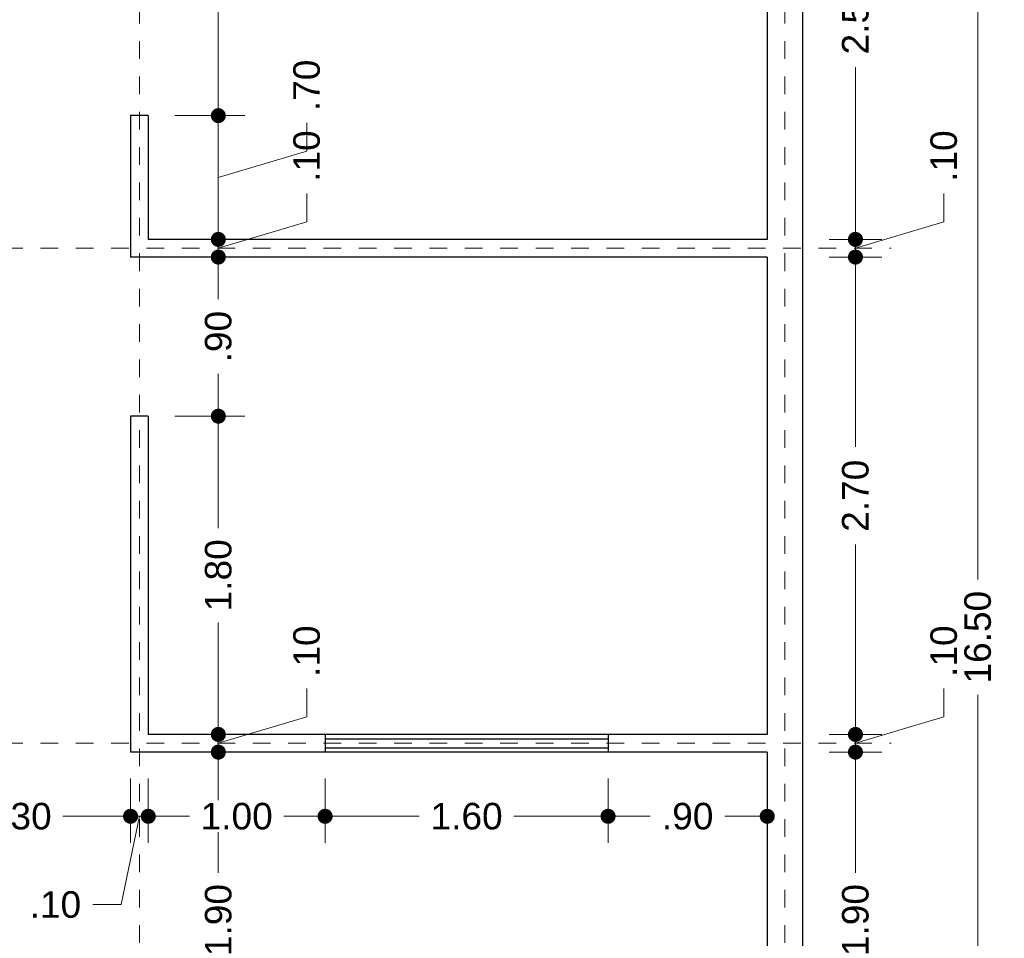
# Model space of a CAD drawing. Header units: millimetres. Extents: x -2.2 to 8.6, y -3.2 to 19.
# Tile 4 of 6: x 3 to 8.6, y 5.6 to 10.7. Entities that reach past the tile are written whole.
import ezdxf

# ---------------------------------------------------------------- set-up
doc = ezdxf.new("R2010")
doc.units = ezdxf.units.MM
doc.header["$LTSCALE"] = 0.001
doc.linetypes.add('CENTER2', pattern=[28.575, 19.05, -3.175, 3.175, -3.175])
for name, color, linetype, lineweight in [('Cotas', 7, 'Continuous', 18), ('Ejes', 7, 'CENTER2', 5), ('Muros', 7, 'Continuous', 30), ('Ventanas', 250, 'Continuous', 25)]:
    doc.layers.add(name, color=color, linetype=linetype, lineweight=lineweight)
doc.styles.get("Standard").update_dxf_attribs({"font": 'arial.ttf'})
doc.dimstyles.new('1-100', dxfattribs={"dimscale": 100, "dimtxt": 0.0015, "dimasz": 0.00085, "dimexe": 0.0015, "dimexo": 0.0015, "dimgap": 0.0008, "dimtad": 0, "dimzin": 4, "dimdsep": 46, "dimtxsty": 'Standard', "dimblk": 'DOT', "dimcen": 0.0009, "dimclrd": 256, "dimclre": 256, "dimclrt": 256, "dimadec": 0, "dimazin": 0, "dimtfac": 1, "dimtofl": 0, "dimtmove": 1, "dimatfit": 2, "dimfxl": 0.0015, "dimtfill": 1, "dimtolj": 1, "dimtzin": 4, "dimlwd": -1, "dimlwe": -1, "dimarcsym": 0})

# ---------------------------------------------------------------- blocks, each defined once
blk = doc.blocks.new('_DOT')
at = {"color": 0, "linetype": 'ByBlock'}
blk.add_line((-0.5, 0), (-1, 0), dxfattribs=at)
at = {"color": 0, "linetype": 'ByBlock', "const_width": 0.5}
blk.add_lwpolyline([(-0.25, 0, 1), (0.25, 0, 1)], format="xyb", close=True, dxfattribs=at)
blk = doc.blocks.new('*D36')
at = {"layer": 'Cotas', "transparency": 16777216}
for p, q in [((3.8668, 6.6057), (4.313, 6.6057)), ((4.163, 6.5207), (4.163, 5.9232)), ((4.163, 4.7907), (4.163, 5.3882)), ((3.8668, 4.7057), (4.313, 4.7057))]:
    blk.add_line(p, q, dxfattribs=at)
at = {"layer": 'Defpoints', "color": 0, "transparency": 16777216}
for p in [(3.7168, 6.6057), (4.163, 6.6057), (3.7168, 4.7057)]:
    blk.add_point(p, dxfattribs=at)
at = {"layer": 'Cotas', "transparency": 16777216, "xscale": 0.08499999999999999, "yscale": 0.08499999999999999, "zscale": 0.08499999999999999}
for p, rotation in [((4.163, 6.6057), 90), ((4.163, 4.7057), 270)]:
    blk.add_blockref('_DOT', p, dxfattribs=dict(at, rotation=rotation))
at = {"layer": 'Cotas', "transparency": 16777216, "insert": (4.163, 5.6557), "char_height": 0.15, "attachment_point": 5, "rotation": 90, "bg_fill": 3, "box_fill_scale": 1.1, "bg_fill_color": 256, "bg_fill_true_color": 13158600, "bg_fill_transparency": 0}
blk.add_mtext('\\A1;1.90', dxfattribs=at)
blk = doc.blocks.new('*D37')
at = {"layer": 'Cotas', "transparency": 16777216}
for p, q in [((4.6627, 6.8056), (4.6627, 6.9656)), ((4.163, 6.7907), (4.163, 6.8757)), ((4.163, 6.6557), (4.6627, 6.8056)), ((3.9168, 6.7057), (4.313, 6.7057)), ((4.163, 6.6057), (4.163, 6.7057)), ((3.8668, 6.6057), (4.313, 6.6057)), ((4.163, 6.5207), (4.163, 6.4357))]:
    blk.add_line(p, q, dxfattribs=at)
at = {"layer": 'Defpoints', "color": 0, "transparency": 16777216}
for p in [(3.7668, 6.7057), (4.163, 6.7057), (3.7168, 6.6057)]:
    blk.add_point(p, dxfattribs=at)
at = {"layer": 'Cotas', "transparency": 16777216, "xscale": 0.08499999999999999, "yscale": 0.08499999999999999, "zscale": 0.08499999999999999}
for p, rotation in [((4.163, 6.7057), 270), ((4.163, 6.6057), 90)]:
    blk.add_blockref('_DOT', p, dxfattribs=dict(at, rotation=rotation))
at = {"layer": 'Cotas', "transparency": 16777216, "insert": (4.6627, 7.1768), "char_height": 0.15, "attachment_point": 5, "rotation": 90, "bg_fill": 3, "box_fill_scale": 1.1, "bg_fill_color": 256, "bg_fill_true_color": 13158600, "bg_fill_transparency": 0}
blk.add_mtext('\\A1;.10', dxfattribs=at)
blk = doc.blocks.new('*D38')
at = {"layer": 'Cotas', "transparency": 16777216}
for p, q in [((3.9168, 8.5057), (4.313, 8.5057)), ((4.163, 8.4207), (4.163, 7.8732)), ((4.163, 6.7907), (4.163, 7.3382)), ((3.9168, 6.7057), (4.313, 6.7057))]:
    blk.add_line(p, q, dxfattribs=at)
at = {"layer": 'Defpoints', "color": 0, "transparency": 16777216}
for p in [(3.7668, 8.5057), (4.163, 8.5057), (3.7668, 6.7057)]:
    blk.add_point(p, dxfattribs=at)
at = {"layer": 'Cotas', "transparency": 16777216, "xscale": 0.08499999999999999, "yscale": 0.08499999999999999, "zscale": 0.08499999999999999}
for p, rotation in [((4.163, 8.5057), 90), ((4.163, 6.7057), 270)]:
    blk.add_blockref('_DOT', p, dxfattribs=dict(at, rotation=rotation))
at = {"layer": 'Cotas', "transparency": 16777216, "insert": (4.163, 7.6057), "char_height": 0.15, "attachment_point": 5, "rotation": 90, "bg_fill": 3, "box_fill_scale": 1.1, "bg_fill_color": 256, "bg_fill_true_color": 13158600, "bg_fill_transparency": 0}
blk.add_mtext('\\A1;1.80', dxfattribs=at)
blk = doc.blocks.new('*D39')
at = {"layer": 'Cotas', "transparency": 16777216}
for p, q in [((3.9168, 9.4057), (4.313, 9.4057)), ((4.163, 9.3207), (4.163, 9.1668)), ((4.163, 8.5907), (4.163, 8.7446)), ((3.9168, 8.5057), (4.313, 8.5057))]:
    blk.add_line(p, q, dxfattribs=at)
at = {"layer": 'Defpoints', "color": 0, "transparency": 16777216}
for p in [(3.7668, 9.4057), (4.163, 9.4057), (3.7668, 8.5057)]:
    blk.add_point(p, dxfattribs=at)
at = {"layer": 'Cotas', "transparency": 16777216, "xscale": 0.08499999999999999, "yscale": 0.08499999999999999, "zscale": 0.08499999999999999}
for p, rotation in [((4.163, 9.4057), 90), ((4.163, 8.5057), 270)]:
    blk.add_blockref('_DOT', p, dxfattribs=dict(at, rotation=rotation))
at = {"layer": 'Cotas', "transparency": 16777216, "insert": (4.163, 8.9557), "char_height": 0.15, "attachment_point": 5, "rotation": 90, "bg_fill": 3, "box_fill_scale": 1.1, "bg_fill_color": 256, "bg_fill_true_color": 13158600, "bg_fill_transparency": 0}
blk.add_mtext('\\A1;.90', dxfattribs=at)
blk = doc.blocks.new('*D40')
at = {"layer": 'Cotas', "transparency": 16777216}
for p, q in [((4.6627, 9.6056), (4.6627, 9.7656)), ((4.163, 9.5907), (4.163, 9.6757)), ((4.163, 9.4557), (4.6627, 9.6056)), ((3.9168, 9.5057), (4.313, 9.5057)), ((4.163, 9.4057), (4.163, 9.5057)), ((3.9168, 9.4057), (4.313, 9.4057)), ((4.163, 9.3207), (4.163, 9.2357))]:
    blk.add_line(p, q, dxfattribs=at)
at = {"layer": 'Defpoints', "color": 0, "transparency": 16777216}
for p in [(3.7668, 9.5057), (4.163, 9.5057), (3.7668, 9.4057)]:
    blk.add_point(p, dxfattribs=at)
at = {"layer": 'Cotas', "transparency": 16777216, "xscale": 0.08499999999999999, "yscale": 0.08499999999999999, "zscale": 0.08499999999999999}
for p, rotation in [((4.163, 9.5057), 270), ((4.163, 9.4057), 90)]:
    blk.add_blockref('_DOT', p, dxfattribs=dict(at, rotation=rotation))
at = {"layer": 'Cotas', "transparency": 16777216, "insert": (4.6627, 9.9768), "char_height": 0.15, "attachment_point": 5, "rotation": 90, "bg_fill": 3, "box_fill_scale": 1.1, "bg_fill_color": 256, "bg_fill_true_color": 13158600, "bg_fill_transparency": 0}
blk.add_mtext('\\A1;.10', dxfattribs=at)
blk = doc.blocks.new('*D41')
at = {"layer": 'Cotas', "transparency": 16777216}
for p, q in [((3.9168, 10.2057), (4.313, 10.2057)), ((4.6627, 10.0056), (4.6627, 10.1656)), ((4.163, 9.5907), (4.163, 10.1207)), ((4.163, 9.8557), (4.6627, 10.0056)), ((3.9168, 9.5057), (4.313, 9.5057))]:
    blk.add_line(p, q, dxfattribs=at)
at = {"layer": 'Defpoints', "color": 0, "transparency": 16777216}
for p in [(3.7668, 10.2057), (4.163, 10.2057), (3.7668, 9.5057)]:
    blk.add_point(p, dxfattribs=at)
at = {"layer": 'Cotas', "transparency": 16777216, "xscale": 0.08499999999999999, "yscale": 0.08499999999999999, "zscale": 0.08499999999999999}
for p, rotation in [((4.163, 10.2057), 90), ((4.163, 9.5057), 270)]:
    blk.add_blockref('_DOT', p, dxfattribs=dict(at, rotation=rotation))
at = {"layer": 'Cotas', "transparency": 16777216, "insert": (4.6627, 10.3768), "char_height": 0.15, "attachment_point": 5, "rotation": 90, "bg_fill": 3, "box_fill_scale": 1.1, "bg_fill_color": 256, "bg_fill_true_color": 13158600, "bg_fill_transparency": 0}
blk.add_mtext('\\A1;.70', dxfattribs=at)
blk = doc.blocks.new('*D42')
at = {"layer": 'Cotas', "transparency": 16777216}
for p, q in [((3.8668, 12.0057), (4.313, 12.0057)), ((4.163, 11.9207), (4.163, 11.3732)), ((4.163, 10.2907), (4.163, 10.8382)), ((3.9168, 10.2057), (4.313, 10.2057))]:
    blk.add_line(p, q, dxfattribs=at)
at = {"layer": 'Defpoints', "color": 0, "transparency": 16777216}
for p in [(3.7168, 12.0057), (4.163, 12.0057), (3.7668, 10.2057)]:
    blk.add_point(p, dxfattribs=at)
at = {"layer": 'Cotas', "transparency": 16777216, "xscale": 0.08499999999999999, "yscale": 0.08499999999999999, "zscale": 0.08499999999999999}
for p, rotation in [((4.163, 12.0057), 90), ((4.163, 10.2057), 270)]:
    blk.add_blockref('_DOT', p, dxfattribs=dict(at, rotation=rotation))
at = {"layer": 'Cotas', "transparency": 16777216, "insert": (4.163, 11.1057), "char_height": 0.15, "attachment_point": 5, "rotation": 90, "bg_fill": 3, "box_fill_scale": 1.1, "bg_fill_color": 256, "bg_fill_true_color": 13158600, "bg_fill_transparency": 0}
blk.add_mtext('\\A1;1.80', dxfattribs=at)
blk = doc.blocks.new('*D54')
at = {"layer": 'Cotas', "transparency": 16777216}
for p, q in [((3.7668, 6.4557), (3.7668, 6.0926)), ((4.7668, 6.4557), (4.7668, 6.0926)), ((3.8518, 6.2426), (3.9993, 6.2426)), ((4.6818, 6.2426), (4.5343, 6.2426))]:
    blk.add_line(p, q, dxfattribs=at)
at = {"layer": 'Defpoints', "color": 0, "transparency": 16777216}
for p in [(3.7668, 6.6057), (4.7668, 6.6057), (4.7668, 6.2426)]:
    blk.add_point(p, dxfattribs=at)
at = {"layer": 'Cotas', "transparency": 16777216, "xscale": 0.08499999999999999, "yscale": 0.08499999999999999, "zscale": 0.08499999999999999, "rotation": 180}
blk.add_blockref('_DOT', (3.7668, 6.2426), dxfattribs=at)
at = {"layer": 'Cotas', "transparency": 16777216, "xscale": 0.08499999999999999, "yscale": 0.08499999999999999, "zscale": 0.08499999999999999}
blk.add_blockref('_DOT', (4.7668, 6.2426), dxfattribs=at)
at = {"layer": 'Cotas', "transparency": 16777216, "insert": (4.2668, 6.2426), "char_height": 0.15, "attachment_point": 5, "bg_fill": 3, "box_fill_scale": 1.1, "bg_fill_color": 256, "bg_fill_true_color": 13158600, "bg_fill_transparency": 0}
blk.add_mtext('\\A1;1.00', dxfattribs=at)
blk = doc.blocks.new('*D55')
at = {"layer": 'Cotas', "transparency": 16777216}
for p, q in [((4.7668, 6.4557), (4.7668, 6.0926)), ((6.3668, 6.4557), (6.3668, 6.0926)), ((4.8518, 6.2426), (5.2993, 6.2426)), ((6.2818, 6.2426), (5.8343, 6.2426))]:
    blk.add_line(p, q, dxfattribs=at)
at = {"layer": 'Defpoints', "color": 0, "transparency": 16777216}
for p in [(4.7668, 6.6057), (6.3668, 6.6057), (6.3668, 6.2426)]:
    blk.add_point(p, dxfattribs=at)
at = {"layer": 'Cotas', "transparency": 16777216, "xscale": 0.08499999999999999, "yscale": 0.08499999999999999, "zscale": 0.08499999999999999, "rotation": 180}
blk.add_blockref('_DOT', (4.7668, 6.2426), dxfattribs=at)
at = {"layer": 'Cotas', "transparency": 16777216, "xscale": 0.08499999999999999, "yscale": 0.08499999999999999, "zscale": 0.08499999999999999}
blk.add_blockref('_DOT', (6.3668, 6.2426), dxfattribs=at)
at = {"layer": 'Cotas', "transparency": 16777216, "insert": (5.5668, 6.2426), "char_height": 0.15, "attachment_point": 5, "bg_fill": 3, "box_fill_scale": 1.1, "bg_fill_color": 256, "bg_fill_true_color": 13158600, "bg_fill_transparency": 0}
blk.add_mtext('\\A1;1.60', dxfattribs=at)
blk = doc.blocks.new('*D56')
at = {"layer": 'Cotas', "transparency": 16777216}
for p, q in [((6.3668, 6.4557), (6.3668, 6.0926)), ((7.2668, 6.4557), (7.2668, 6.0926)), ((6.4518, 6.2426), (6.6056, 6.2426)), ((7.1818, 6.2426), (7.0279, 6.2426))]:
    blk.add_line(p, q, dxfattribs=at)
at = {"layer": 'Defpoints', "color": 0, "transparency": 16777216}
for p in [(6.3668, 6.6057), (7.2668, 6.6057), (7.2668, 6.2426)]:
    blk.add_point(p, dxfattribs=at)
at = {"layer": 'Cotas', "transparency": 16777216, "xscale": 0.08499999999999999, "yscale": 0.08499999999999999, "zscale": 0.08499999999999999, "rotation": 180}
blk.add_blockref('_DOT', (6.3668, 6.2426), dxfattribs=at)
at = {"layer": 'Cotas', "transparency": 16777216, "xscale": 0.08499999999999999, "yscale": 0.08499999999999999, "zscale": 0.08499999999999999}
blk.add_blockref('_DOT', (7.2668, 6.2426), dxfattribs=at)
at = {"layer": 'Cotas', "transparency": 16777216, "insert": (6.8168, 6.2426), "char_height": 0.15, "attachment_point": 5, "bg_fill": 3, "box_fill_scale": 1.1, "bg_fill_color": 256, "bg_fill_true_color": 13158600, "bg_fill_transparency": 0}
blk.add_mtext('\\A1;.90', dxfattribs=at)
blk = doc.blocks.new('*D57')
at = {"layer": 'Cotas', "transparency": 16777216}
for p, q in [((3.6668, 6.4557), (3.6668, 6.0926)), ((3.7668, 6.4557), (3.7668, 6.0926)), ((3.5818, 6.2426), (3.4968, 6.2426)), ((3.7168, 6.2426), (3.613, 5.7429)), ((3.7668, 6.2426), (3.6668, 6.2426)), ((3.8518, 6.2426), (3.9368, 6.2426)), ((3.613, 5.7429), (3.453, 5.7429))]:
    blk.add_line(p, q, dxfattribs=at)
at = {"layer": 'Defpoints', "color": 0, "transparency": 16777216}
for p in [(3.6668, 6.6057), (3.7668, 6.6057), (3.6668, 6.2426)]:
    blk.add_point(p, dxfattribs=at)
at = {"layer": 'Cotas', "transparency": 16777216, "xscale": 0.08499999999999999, "yscale": 0.08499999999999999, "zscale": 0.08499999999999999}
blk.add_blockref('_DOT', (3.6668, 6.2426), dxfattribs=at)
at = {"layer": 'Cotas', "transparency": 16777216, "xscale": 0.08499999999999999, "yscale": 0.08499999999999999, "zscale": 0.08499999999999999, "rotation": 180}
blk.add_blockref('_DOT', (3.7668, 6.2426), dxfattribs=at)
at = {"layer": 'Cotas', "transparency": 16777216, "insert": (3.2418, 5.7429), "char_height": 0.15, "attachment_point": 5, "bg_fill": 3, "box_fill_scale": 1.1, "bg_fill_color": 256, "bg_fill_true_color": 13158600, "bg_fill_transparency": 0}
blk.add_mtext('\\A1;.10', dxfattribs=at)
blk = doc.blocks.new('*D58')
at = {"layer": 'Cotas', "transparency": 16777216}
for p, q in [((2.3668, 6.5057), (2.3668, 6.0926)), ((3.6668, 6.4557), (3.6668, 6.0926)), ((2.4518, 6.2426), (2.7493, 6.2426)), ((3.5818, 6.2426), (3.2843, 6.2426))]:
    blk.add_line(p, q, dxfattribs=at)
at = {"layer": 'Defpoints', "color": 0, "transparency": 16777216}
for p in [(2.3668, 6.6557), (3.6668, 6.6057), (2.3668, 6.2426)]:
    blk.add_point(p, dxfattribs=at)
at = {"layer": 'Cotas', "transparency": 16777216, "xscale": 0.08499999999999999, "yscale": 0.08499999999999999, "zscale": 0.08499999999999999, "rotation": 180}
blk.add_blockref('_DOT', (2.3668, 6.2426), dxfattribs=at)
at = {"layer": 'Cotas', "transparency": 16777216, "xscale": 0.08499999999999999, "yscale": 0.08499999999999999, "zscale": 0.08499999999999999}
blk.add_blockref('_DOT', (3.6668, 6.2426), dxfattribs=at)
at = {"layer": 'Cotas', "transparency": 16777216, "insert": (3.0168, 6.2426), "char_height": 0.15, "attachment_point": 5, "bg_fill": 3, "box_fill_scale": 1.1, "bg_fill_color": 256, "bg_fill_true_color": 13158600, "bg_fill_transparency": 0}
blk.add_mtext('\\A1;1.30', dxfattribs=at)
blk = doc.blocks.new('*D73')
at = {"layer": 'Cotas', "transparency": 16777216}
for p, q in [((7.6168, 15.5057), (8.6072, 15.5057)), ((8.4572, 15.4207), (8.4572, 7.5815)), ((8.4572, -0.9093), (8.4572, 6.9299)), ((7.6168, -0.9943), (8.6072, -0.9943))]:
    blk.add_line(p, q, dxfattribs=at)
at = {"layer": 'Defpoints', "color": 0, "transparency": 16777216}
for p in [(7.4668, 15.5057), (7.4668, -0.9943), (8.4572, -0.9943)]:
    blk.add_point(p, dxfattribs=at)
at = {"layer": 'Cotas', "transparency": 16777216, "xscale": 0.08499999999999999, "yscale": 0.08499999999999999, "zscale": 0.08499999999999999}
for p, rotation in [((8.4572, 15.5057), 90), ((8.4572, -0.9943), 270)]:
    blk.add_blockref('_DOT', p, dxfattribs=dict(at, rotation=rotation))
at = {"layer": 'Cotas', "transparency": 16777216, "insert": (8.4572, 7.2557), "char_height": 0.15, "attachment_point": 5, "rotation": 90, "bg_fill": 3, "box_fill_scale": 1.1, "bg_fill_color": 256, "bg_fill_true_color": 13158600, "bg_fill_transparency": 0}
blk.add_mtext('\\A1;16.50', dxfattribs=at)
blk = doc.blocks.new('*D79')
at = {"layer": 'Cotas', "transparency": 16777216}
for p, q in [((7.6168, 6.6057), (7.9155, 6.6057)), ((7.7655, 6.5207), (7.7655, 5.9232)), ((7.7655, 4.7907), (7.7655, 5.3882)), ((7.6168, 4.7057), (7.9155, 4.7057))]:
    blk.add_line(p, q, dxfattribs=at)
at = {"layer": 'Defpoints', "color": 0, "transparency": 16777216}
for p in [(7.4668, 6.6057), (7.7655, 6.6057), (7.4668, 4.7057)]:
    blk.add_point(p, dxfattribs=at)
at = {"layer": 'Cotas', "transparency": 16777216, "xscale": 0.08499999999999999, "yscale": 0.08499999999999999, "zscale": 0.08499999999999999}
for p, rotation in [((7.7655, 6.6057), 90), ((7.7655, 4.7057), 270)]:
    blk.add_blockref('_DOT', p, dxfattribs=dict(at, rotation=rotation))
at = {"layer": 'Cotas', "transparency": 16777216, "insert": (7.7655, 5.6557), "char_height": 0.15, "attachment_point": 5, "rotation": 90, "bg_fill": 3, "box_fill_scale": 1.1, "bg_fill_color": 256, "bg_fill_true_color": 13158600, "bg_fill_transparency": 0}
blk.add_mtext('\\A1;1.90', dxfattribs=at)
blk = doc.blocks.new('*D80')
at = {"layer": 'Cotas', "transparency": 16777216}
for p, q in [((8.2653, 6.8056), (8.2653, 6.9656)), ((7.7655, 6.7907), (7.7655, 6.8757)), ((7.7655, 6.6557), (8.2653, 6.8056)), ((7.6168, 6.7057), (7.9155, 6.7057)), ((7.7655, 6.6057), (7.7655, 6.7057)), ((7.6168, 6.6057), (7.9155, 6.6057)), ((7.7655, 6.5207), (7.7655, 6.4357))]:
    blk.add_line(p, q, dxfattribs=at)
at = {"layer": 'Defpoints', "color": 0, "transparency": 16777216}
for p in [(7.4668, 6.7057), (7.7655, 6.7057), (7.4668, 6.6057)]:
    blk.add_point(p, dxfattribs=at)
at = {"layer": 'Cotas', "transparency": 16777216, "xscale": 0.08499999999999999, "yscale": 0.08499999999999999, "zscale": 0.08499999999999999}
for p, rotation in [((7.7655, 6.7057), 270), ((7.7655, 6.6057), 90)]:
    blk.add_blockref('_DOT', p, dxfattribs=dict(at, rotation=rotation))
at = {"layer": 'Cotas', "transparency": 16777216, "insert": (8.2653, 7.1768), "char_height": 0.15, "attachment_point": 5, "rotation": 90, "bg_fill": 3, "box_fill_scale": 1.1, "bg_fill_color": 256, "bg_fill_true_color": 13158600, "bg_fill_transparency": 0}
blk.add_mtext('\\A1;.10', dxfattribs=at)
blk = doc.blocks.new('*D81')
at = {"layer": 'Cotas', "transparency": 16777216}
for p, q in [((7.6168, 9.4057), (7.9155, 9.4057)), ((7.7655, 9.3207), (7.7655, 8.3315)), ((7.7655, 6.7907), (7.7655, 7.7799)), ((7.6168, 6.7057), (7.9155, 6.7057))]:
    blk.add_line(p, q, dxfattribs=at)
at = {"layer": 'Defpoints', "color": 0, "transparency": 16777216}
for p in [(7.4668, 9.4057), (7.7655, 9.4057), (7.4668, 6.7057)]:
    blk.add_point(p, dxfattribs=at)
at = {"layer": 'Cotas', "transparency": 16777216, "xscale": 0.08499999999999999, "yscale": 0.08499999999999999, "zscale": 0.08499999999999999}
for p, rotation in [((7.7655, 9.4057), 90), ((7.7655, 6.7057), 270)]:
    blk.add_blockref('_DOT', p, dxfattribs=dict(at, rotation=rotation))
at = {"layer": 'Cotas', "transparency": 16777216, "insert": (7.7655, 8.0557), "char_height": 0.15, "attachment_point": 5, "rotation": 90, "bg_fill": 3, "box_fill_scale": 1.1, "bg_fill_color": 256, "bg_fill_true_color": 13158600, "bg_fill_transparency": 0}
blk.add_mtext('\\A1;2.70', dxfattribs=at)
blk = doc.blocks.new('*D82')
at = {"layer": 'Cotas', "transparency": 16777216}
for p, q in [((8.2653, 9.6056), (8.2653, 9.7656)), ((7.7655, 9.5907), (7.7655, 9.6757)), ((7.7655, 9.4557), (8.2653, 9.6056)), ((7.6168, 9.5057), (7.9155, 9.5057)), ((7.7655, 9.4057), (7.7655, 9.5057)), ((7.6168, 9.4057), (7.9155, 9.4057)), ((7.7655, 9.3207), (7.7655, 9.2357))]:
    blk.add_line(p, q, dxfattribs=at)
at = {"layer": 'Defpoints', "color": 0, "transparency": 16777216}
for p in [(7.4668, 9.5057), (7.7655, 9.5057), (7.4668, 9.4057)]:
    blk.add_point(p, dxfattribs=at)
at = {"layer": 'Cotas', "transparency": 16777216, "xscale": 0.08499999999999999, "yscale": 0.08499999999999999, "zscale": 0.08499999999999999}
for p, rotation in [((7.7655, 9.5057), 270), ((7.7655, 9.4057), 90)]:
    blk.add_blockref('_DOT', p, dxfattribs=dict(at, rotation=rotation))
at = {"layer": 'Cotas', "transparency": 16777216, "insert": (8.2653, 9.9768), "char_height": 0.15, "attachment_point": 5, "rotation": 90, "bg_fill": 3, "box_fill_scale": 1.1, "bg_fill_color": 256, "bg_fill_true_color": 13158600, "bg_fill_transparency": 0}
blk.add_mtext('\\A1;.10', dxfattribs=at)
blk = doc.blocks.new('*D83')
at = {"layer": 'Cotas', "transparency": 16777216}
for p, q in [((7.6168, 12.0057), (7.9155, 12.0057)), ((7.7655, 11.9207), (7.7655, 11.0315)), ((7.7655, 9.5907), (7.7655, 10.4799)), ((7.6168, 9.5057), (7.9155, 9.5057))]:
    blk.add_line(p, q, dxfattribs=at)
at = {"layer": 'Defpoints', "color": 0, "transparency": 16777216}
for p in [(7.4668, 12.0057), (7.7655, 12.0057), (7.4668, 9.5057)]:
    blk.add_point(p, dxfattribs=at)
at = {"layer": 'Cotas', "transparency": 16777216, "xscale": 0.08499999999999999, "yscale": 0.08499999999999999, "zscale": 0.08499999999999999}
for p, rotation in [((7.7655, 12.0057), 90), ((7.7655, 9.5057), 270)]:
    blk.add_blockref('_DOT', p, dxfattribs=dict(at, rotation=rotation))
at = {"layer": 'Cotas', "transparency": 16777216, "insert": (7.7655, 10.7557), "char_height": 0.15, "attachment_point": 5, "rotation": 90, "bg_fill": 3, "box_fill_scale": 1.1, "bg_fill_color": 256, "bg_fill_true_color": 13158600, "bg_fill_transparency": 0}
blk.add_mtext('\\A1;2.50', dxfattribs=at)

msp = doc.modelspace()

# ---------------------------------------------------------------- linework, layer by layer
at = {"layer": 'Ejes', "linetype": 'CENTER2'}
for p, q in [((3.7168, -2.4731), (3.7168, 19.0057)), ((7.3668, -2.4731), (7.3668, 19.0057)), ((-1.4426, 9.4557), (7.9668, 9.4557)), ((-1.4426, 6.6557), (7.9668, 6.6557))]:
    msp.add_line(p, q, dxfattribs=at)
at = {"layer": 'Muros'}
for p, q in [((7.4668, 15.5057), (7.4668, -0.9943)), ((7.2668, 12.0057), (7.2668, 9.5057)), ((3.7668, 10.2057), (3.6668, 10.2057)), ((3.6668, 10.2057), (3.6668, 9.4057)), ((3.7668, 10.2057), (3.7668, 9.5057)), ((7.2668, 9.5057), (3.7668, 9.5057)), ((7.2668, 9.4057), (3.6668, 9.4057)), ((7.2668, 9.4057), (7.2668, 6.7057)), ((3.7668, 8.5057), (3.6668, 8.5057)), ((3.6668, 8.5057), (3.6668, 6.6057)), ((3.7668, 8.5057), (3.7668, 6.7057)), ((7.2668, 6.7057), (3.7668, 6.7057)), ((7.2668, 6.6057), (3.6668, 6.6057)), ((7.2668, 6.6057), (7.2668, 4.7057))]:
    msp.add_line(p, q, dxfattribs=at)
at = {"layer": 'Ventanas'}
for p, q in [((4.7668, 6.7057), (4.7668, 6.6057)), ((6.3668, 6.7057), (6.3668, 6.6057)), ((4.7668, 6.6807), (6.3668, 6.6807)), ((4.7668, 6.6307), (6.3668, 6.6307))]:
    msp.add_line(p, q, dxfattribs=at)

# ---------------------------------------------------------------- next in the draw order: dimensions: what is measured, and where the dimension line sits
at = {"layer": 'Cotas'}
for base, p1, p2, picture, middle in [((8.4572, -0.9943), (7.4668, 15.5057), (7.4668, -0.9943), '*D73', (8.4572, 7.2557)), ((4.163, 6.6057), (3.7168, 4.7057), (3.7168, 6.6057), '*D36', (4.163, 5.6557))]:
    dim = msp.add_linear_dim(base=base, p1=p1, p2=p2, angle=90, dimstyle='1-100', dxfattribs=at)
    dim.commit()
    dim.dimension.update_dxf_attribs({"geometry": picture, "text_midpoint": middle})

# ---------------------------------------------------------------- next in the draw order: dimensions: what is measured, and where the dimension line sits
for base, p1, p2, picture, middle in [((4.163, 6.7057), (3.7168, 6.6057), (3.7668, 6.7057), '*D37', (4.6627, 7.0456)), ((7.7655, 6.6057), (7.4668, 4.7057), (7.4668, 6.6057), '*D79', (7.7655, 5.6557))]:
    dim = msp.add_linear_dim(base=base, p1=p1, p2=p2, angle=90, dimstyle='1-100', dxfattribs=at)
    dim.commit()
    dim.dimension.update_dxf_attribs({"geometry": picture, "text_midpoint": middle})

# ---------------------------------------------------------------- next in the draw order: dimensions: what is measured, and where the dimension line sits
for base, p1, p2, picture, middle in [((4.163, 8.5057), (3.7668, 6.7057), (3.7668, 8.5057), '*D38', (4.163, 7.6057)), ((7.7655, 6.7057), (7.4668, 6.6057), (7.4668, 6.7057), '*D80', (8.2653, 7.0456))]:
    dim = msp.add_linear_dim(base=base, p1=p1, p2=p2, angle=90, dimstyle='1-100', dxfattribs=at)
    dim.commit()
    dim.dimension.update_dxf_attribs({"geometry": picture, "text_midpoint": middle})
dim = msp.add_linear_dim(base=(4.7668, 6.2426), p1=(3.7668, 6.6057), p2=(4.7668, 6.6057), dimstyle='1-100', dxfattribs=at)
dim.commit()
dim.dimension.update_dxf_attribs({"geometry": '*D54', "text_midpoint": (4.2668, 6.2426)})

# ---------------------------------------------------------------- next in the draw order: dimensions: what is measured, and where the dimension line sits
for base, p1, p2, picture, middle in [((4.163, 9.4057), (3.7668, 8.5057), (3.7668, 9.4057), '*D39', (4.163, 8.9557)), ((7.7655, 9.4057), (7.4668, 6.7057), (7.4668, 9.4057), '*D81', (7.7655, 8.0557))]:
    dim = msp.add_linear_dim(base=base, p1=p1, p2=p2, angle=90, dimstyle='1-100', dxfattribs=at)
    dim.commit()
    dim.dimension.update_dxf_attribs({"geometry": picture, "text_midpoint": middle})
dim = msp.add_linear_dim(base=(3.6668, 6.2426), p1=(3.7668, 6.6057), p2=(3.6668, 6.6057), dimstyle='1-100', dxfattribs=at)
dim.commit()
dim.dimension.update_dxf_attribs({"geometry": '*D57', "text_midpoint": (3.373, 5.7429), "dimtype": 160})
dim = msp.add_linear_dim(base=(6.3668, 6.2426), p1=(4.7668, 6.6057), p2=(6.3668, 6.6057), dimstyle='1-100', dxfattribs=at)
dim.commit()
dim.dimension.update_dxf_attribs({"geometry": '*D55', "text_midpoint": (5.5668, 6.2426)})

# ---------------------------------------------------------------- next in the draw order: dimensions: what is measured, and where the dimension line sits
for base, p1, p2, picture, middle in [((4.163, 9.5057), (3.7668, 9.4057), (3.7668, 9.5057), '*D40', (4.6627, 9.8456)), ((7.7655, 9.5057), (7.4668, 9.4057), (7.4668, 9.5057), '*D82', (8.2653, 9.8456))]:
    dim = msp.add_linear_dim(base=base, p1=p1, p2=p2, angle=90, dimstyle='1-100', dxfattribs=at)
    dim.commit()
    dim.dimension.update_dxf_attribs({"geometry": picture, "text_midpoint": middle})
for base, p1, p2, picture, middle in [((2.3668, 6.2426), (3.6668, 6.6057), (2.3668, 6.6557), '*D58', (3.0168, 6.2426)), ((7.2668, 6.2426), (6.3668, 6.6057), (7.2668, 6.6057), '*D56', (6.8168, 6.2426))]:
    dim = msp.add_linear_dim(base=base, p1=p1, p2=p2, dimstyle='1-100', dxfattribs=at)
    dim.commit()
    dim.dimension.update_dxf_attribs({"geometry": picture, "text_midpoint": middle})

# ---------------------------------------------------------------- next in the draw order: dimensions: what is measured, and where the dimension line sits
for base, p1, p2, picture, middle in [((7.7655, 12.0057), (7.4668, 9.5057), (7.4668, 12.0057), '*D83', (7.7655, 10.7557)), ((4.163, 10.2057), (3.7668, 9.5057), (3.7668, 10.2057), '*D41', (4.6627, 10.2456))]:
    dim = msp.add_linear_dim(base=base, p1=p1, p2=p2, angle=90, dimstyle='1-100', dxfattribs=at)
    dim.commit()
    dim.dimension.update_dxf_attribs({"geometry": picture, "text_midpoint": middle})

# ---------------------------------------------------------------- next in the draw order: dimensions: what is measured, and where the dimension line sits
dim = msp.add_linear_dim(base=(4.163, 12.0057), p1=(3.7668, 10.2057), p2=(3.7168, 12.0057), angle=90, dimstyle='1-100', dxfattribs=at)
dim.commit()
dim.dimension.update_dxf_attribs({"geometry": '*D42', "text_midpoint": (4.163, 11.1057)})

doc.saveas('drawing.dxf')
